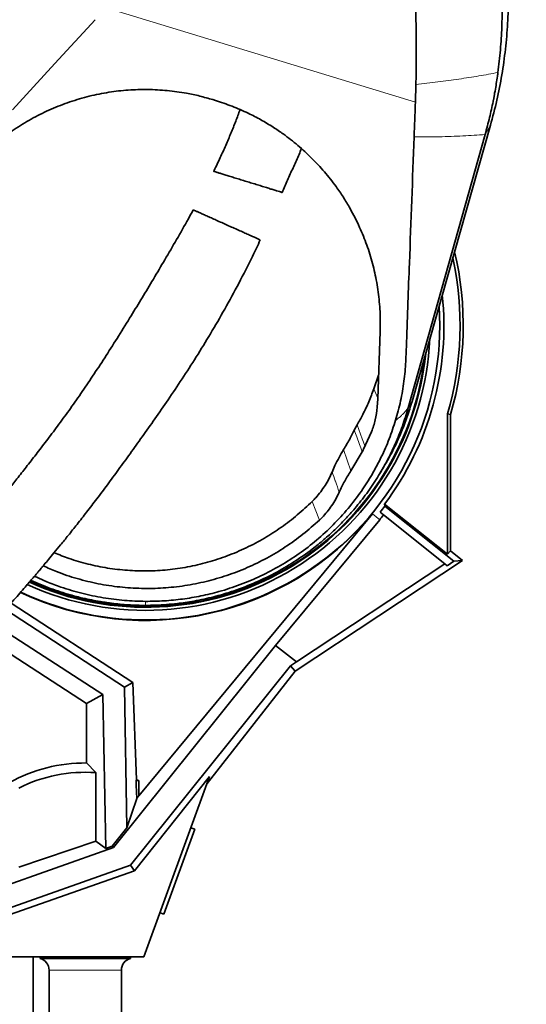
# Model space of a CAD drawing. Header units: millimetres. Extents: x 0 to 14900, y 0 to 10500.
# Tile 10 of 59: x 3674 to 4011, y 4875 to 5528. Entities that reach past the tile are written whole.
import ezdxf

# ---------------------------------------------------------------- set-up
doc = ezdxf.new("R2010")
doc.units = ezdxf.units.MM
doc.header["$LTSCALE"] = 25
doc.styles.add('SLDTEXTSTYLE0', font='TXT', dxfattribs={"width": 0.605})
doc.dimstyles.new('SLDDIMSTYLE0', dxfattribs={"dimtxt": 87.5, "dimasz": 87.5, "dimexe": 0, "dimexo": 0.0625, "dimgap": 21.875, "dimtad": 1, "dimdec": 0, "dimrnd": 1e-09, "dimzin": 12, "dimdsep": 46, "dimtxsty": 'SLDTEXTSTYLE0', "dimsah": 1, "dimcen": 0.09, "dimadec": 0, "dimazin": 3, "dimtfac": 1, "dimtofl": 0, "dimtmove": 0, "dimatfit": 3, "dimfxl": 1, "dimfrac": 2, "dimtolj": 1, "dimtzin": 12, "dimarcsym": 0})

# ---------------------------------------------------------------- blocks, each defined once
blk = doc.blocks.new('_D_2')
at = {"color": 7, "linetype": 'Continuous', "lineweight": 0}
for p, q in [((4547.04, 5275.24), (4547.04, 3425.24)), ((3437.99, 4401.93), (3437.99, 3425.24)), ((4547.04, 3462.74), (3437.99, 3462.74))]:
    blk.add_line(p, q, dxfattribs=at)
at = {"color": 7, "linetype": 'Continuous', "lineweight": 18}
for points in [[(3437.99, 3462.74), (3525.49, 3450.24), (3525.49, 3475.24)], [(4547.04, 3462.74), (4459.54, 3475.24), (4459.54, 3450.24)]]:
    blk.add_solid(points, dxfattribs=at)
at = {"color": 7, "linetype": 'Continuous', "lineweight": 18, "insert": (3858.84, 3575.54), "char_height": 87.5, "attachment_point": 1, "style": 'SLDTEXTSTYLE0'}
blk.add_mtext('1109', dxfattribs=at)
blk = doc.blocks.new('_D_3')
at = {"color": 7, "linetype": 'Continuous', "lineweight": 0}
for p, q in [((6493.69, 5374.16), (6493.69, 3171.12)), ((3437.99, 4401.93), (3437.99, 3171.12)), ((6493.69, 3208.62), (3437.99, 3208.62))]:
    blk.add_line(p, q, dxfattribs=at)
at = {"color": 7, "linetype": 'Continuous', "lineweight": 18}
for points in [[(3437.99, 3208.62), (3525.49, 3196.12), (3525.49, 3221.12)], [(6493.69, 3208.62), (6406.19, 3221.12), (6406.19, 3196.12)]]:
    blk.add_solid(points, dxfattribs=at)
at = {"color": 7, "linetype": 'Continuous', "lineweight": 18, "insert": (4832.16, 3321.42), "char_height": 87.5, "attachment_point": 1, "style": 'SLDTEXTSTYLE0'}
blk.add_mtext('3056', dxfattribs=at)
blk = doc.blocks.new('_D_5')
at = {"color": 7, "linetype": 'Continuous', "lineweight": 0}
for p, q in [((3807.99, 8065.25), (7066.98, 8065.25)), ((7029.48, 8065.25), (7029.48, 4545.24)), ((3838.89, 4545.24), (7066.98, 4545.24))]:
    blk.add_line(p, q, dxfattribs=at)
at = {"color": 7, "linetype": 'Continuous', "lineweight": 18}
for points in [[(7029.48, 8065.25), (7016.98, 7977.75), (7041.98, 7977.75)], [(7029.48, 4545.24), (7041.98, 4632.74), (7016.98, 4632.74)]]:
    blk.add_solid(points, dxfattribs=at)
at = {"color": 7, "linetype": 'Continuous', "lineweight": 18, "insert": (6916.69, 6171.57), "char_height": 87.5, "attachment_point": 1, "rotation": 90, "style": 'SLDTEXTSTYLE0'}
blk.add_mtext('3520', dxfattribs=at)

msp = doc.modelspace()

# ---------------------------------------------------------------- linework, layer by layer
at = {"color": 8, "linetype": 'Continuous', "lineweight": 18}
for p, q in [((3937.200014, 5473.560142), (3731.9409504, 5536.1093146)), ((3983.5056994, 5451.995025), (3987.0732627, 5458.1223347)), ((3912.2571803, 5276.9255601), (3909.6133154, 5283.2677322)), ((3932.4451214, 5270.5691949), (3934.9757238, 5274.9155186)), ((3894.4045723, 5228.8190212), (3889.5280563, 5242.8844379)), ((3908.655486, 5200.3351638), (3913.4969477, 5196.3213211)), ((3741.9923585, 4897.5104439), (3693.9923585, 4897.5104439))]:
    msp.add_line(p, q, dxfattribs=at)
at = {"color": 7, "linetype": 'Continuous', "lineweight": 35}
for p, q in [((3937.5490307, 5485.2164183), (3937.200014, 5473.560142)), ((3989.6879023, 5478.5421695), (3988.9706474, 5474.8055187)), ((3802.6136502, 5475.1625007), (3804.3955619, 5474.6194937)), ((3987.0732627, 5458.1223347), (3934.9757238, 5274.9155186)), ((3932.4451214, 5270.5691949), (3983.5056994, 5451.995025)), ((3913.814934, 5321.3329325), (3912.2437417, 5276.5424615)), ((3909.6133154, 5283.2677322), (3912.7987979, 5292.3656222)), ((3912.2437417, 5276.5424615), (3911.904492, 5270.9499118)), ((3960.5856929, 5266.2777377), (3958.4904467, 5266.5772153)), ((3958.4904467, 5173.4255991), (3958.4904467, 5266.5772153)), ((3960.5856929, 5266.2777377), (3960.5856929, 5175.7768976)), ((3898.5720991, 5259.3498027), (3896.6290908, 5255.7398264)), ((3902.811214, 5243.1770032), (3908.0580185, 5254.7299546)), ((3894.4045723, 5228.8190212), (3901.8977058, 5241.4409093)), ((3901.8977058, 5241.4409093), (3902.811214, 5243.1770032)), ((3913.2271715, 5226.3842676), (3915.2536618, 5229.7202746)), ((3886.681169, 5214.6964017), (3886.6865292, 5214.7083965)), ((3916.7253334, 5206.6470703), (3916.8924744, 5205.3422234)), ((3916.7253334, 5206.6470703), (3958.4904467, 5173.4255991)), ((3962.8146278, 5168.8140932), (3916.8924744, 5205.3422234)), ((3908.655486, 5200.3351638), (3753.513479, 5013.2042418)), ((3913.4969477, 5196.3213211), (3844.3661334, 5112.9363419)), ((3916.076419, 5199.4975887), (3913.7795927, 5201.3245668)), ((3956.7494763, 5167.144778), (3916.076419, 5199.4975887)), ((3960.5856929, 5175.7768976), (3958.4904467, 5173.4255991)), ((3960.5856929, 5175.7768976), (3968.602856, 5169.3997581)), ((3968.602856, 5169.3997581), (3857.4379983, 5095.8213438)), ((3958.3586758, 5165.864763), (3962.8146278, 5168.8140932)), ((3968.602856, 5169.3997581), (3962.8146278, 5168.8140932)), ((3956.7494763, 5167.144778), (3858.3030899, 5101.9845363)), ((3958.3586758, 5165.864763), (3956.7494763, 5167.144778)), ((3692.4007197, 5155.2085992), (3684.1990195, 5158.8090732)), ((3744.1142647, 5085.2268121), (3665.0544116, 5136.8222862)), ((3668.7417597, 5140.9795372), (3749.6762629, 5088.3721101)), ((3656.7161811, 5127.5458118), (3729.6199878, 5080.3400501)), ((3718.7998844, 5074.468131), (3653.5870853, 5116.8564504)), ((3844.3661334, 5112.9363419), (3736.6578534, 4978.7315433)), ((3844.3661334, 5112.9363419), (3858.3030899, 5101.9845363)), ((3854.2037668, 5099.32997), (3748.022227, 4967.1147766)), ((3858.3030899, 5101.9845363), (3854.2037668, 5099.32997)), ((3857.4379983, 5095.8213438), (3854.2037668, 5099.32997)), ((3857.4379983, 5095.8213438), (3798.8619802, 5021.2791682)), ((3744.1142647, 5085.2268121), (3749.6762629, 5088.3721101)), ((3745.5440827, 4991.8429191), (3744.1142647, 5085.2268121)), ((3749.6762629, 5088.3721101), (3751.9299616, 5023.8346226)), ((3729.6199878, 5080.3400501), (3718.7998844, 5074.468131)), ((3729.6199878, 5080.3400501), (3731.6171406, 4978.1955696)), ((3718.7998844, 5074.468131), (3718.7998844, 5034.932673)), ((3724.9838541, 5028.5021433), (3718.7998844, 5034.932673)), ((3724.9838541, 4982.9532974), (3724.9838541, 5028.5021433)), ((3750.7870794, 4963.2980441), (3800.5480528, 5025.9116147)), ((3800.5480528, 5025.9116147), (3756.9923585, 4906.2433282)), ((3751.7429243, 5023.2419769), (3753.513479, 5023.2419769)), ((3753.513479, 5023.2419769), (3753.513479, 5013.2042418)), ((3752.2057579, 5011.3775748), (3745.5440827, 4991.8429191)), ((3745.5440827, 4991.8429191), (3735.9595473, 4979.7468376)), ((3790.6622217, 4991.0514014), (3770.1410131, 4934.6698442)), ((3790.6622217, 4991.0514014), (3788.1877737, 4991.9520268)), ((3673.9838541, 4965.6907498), (3724.9838541, 4982.9532974)), ((3731.6171406, 4978.1955696), (3724.9838541, 4982.9532974)), ((3731.6171406, 4978.1955696), (3735.9595473, 4979.7468376)), ((3736.6578534, 4978.7315433), (3735.9595473, 4979.7468376)), ((3455.9966701, 4879.5112061), (3736.6578534, 4978.7315433)), ((3748.022227, 4967.1147766), (3462.5380007, 4866.0921929)), ((3750.7870794, 4963.2980441), (3748.022227, 4967.1147766)), ((3625.1177704, 4919.4593656), (3750.7870794, 4963.2980441)), ((3767.6665651, 4935.5704696), (3770.1410131, 4934.6698442)), ((3756.9923585, 4906.2433282), (3668.149445, 4906.2433282)), ((3683.4923585, 4906.2433282), (3683.4923585, 4833.2433282)), ((3688.0423585, 4906.2433282), (3688.0423585, 4905.2433282)), ((3747.9423585, 4905.2433282), (3688.0423585, 4905.2433282)), ((3747.9423585, 4905.2433282), (3747.9423585, 4906.2433282)), ((3693.9923585, 4897.5104439), (3693.9923585, 4830.2433282)), ((3741.9923585, 4830.2433282), (3741.9923585, 4897.5104439))]:
    msp.add_line(p, q, dxfattribs=at)
at = {"color": 7, "linetype": 'Continuous', "lineweight": 35, "flags": 128}
msp.add_lwpolyline([(3669.6018134, 5468.3120157), (3683.7369424, 5483.6856143), (3697.87149, 5499.0597057), (3724.669942, 5528.2039302)], dxfattribs=at)
at = {"color": 8, "linetype": 'Continuous', "lineweight": 18, "flags": 128}
for points in [[(3896.6290908, 5255.7398264), (3898.2731343, 5251.2785382), (3900.0854945, 5246.3598537), (3900.9510132, 5244.0106297), (3901.8977058, 5241.4409093)], [(3903.7575771, 5245.0313198), (3901.9245644, 5250.0918206), (3898.5720991, 5259.3498027)], [(3868.7220961, 5208.5461388), (3871.0889859, 5202.3410206), (3873.0236567, 5197.2689028), (3873.4543918, 5196.1396995)]]:
    msp.add_lwpolyline(points, dxfattribs=at)
at = {"color": 7, "linetype": 'Continuous', "lineweight": 18}
for centre, radius, start, end in [((3757.9923585, 5325.2433282), 789.05, 253.1977653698, 43.198164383), ((4888.6758285, 5424.1577751), 1605.01, 212.1581076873, 5.1344227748)]:
    msp.add_arc(centre, radius, start, end, dxfattribs=at)
at = {"color": 7, "linetype": 'Continuous', "lineweight": 35}
for centre, radius, start, end in [((3757.9923585, 5325.2433282), 211, 343.7721542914, 13.4297938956), ((3757.9923585, 5325.2433282), 208.9047538, 343.6904261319, 12.3890204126), ((3757.9923585, 5325.2433282), 198.1444668, 323.2350040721, 5.9061256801), ((3757.9923585, 5325.2433282), 195.4192622, 244.9178200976, 3.8100077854), ((3757.9923585, 5325.2433282), 189.0207259, 245.4708070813, 357.3613741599), ((3757.9923585, 5325.2433282), 187, 245.6525801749, 354.4029671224), ((3757.9923585, 5325.2433282), 186.5, 245.6979412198, 353.5180463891), ((3757.9923585, 5325.2433282), 199.0616029, 321.5, 322.9629266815), ((3757.9923585, 5325.2433282), 195.707505, 244.8939751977, 320.33936804), ((3757.9923585, 5325.2433282), 201.9964385, 320.33936804, 321.5), ((3717.9923585, 4930.7433282), 104.1924742, 89.5559344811, 118.798347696), ((3717.9923585, 4930.7433282), 98.0085044, 85.9092966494, 116.6813003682), ((3758.0900897, 5021.5646668), 6.5650497, 159.7715787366, 165.1973286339), ((3717.9923585, 4930.7433282), 99.0845598, 68.9923255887, 69.9700365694), ((3685.9923585, 4897.5104439), 8, 0, 75.1523338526), ((3749.9923585, 4897.5104439), 8, 104.8476661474, 180)]:
    msp.add_arc(centre, radius, start, end, dxfattribs=at)
for centre, major_axis, ratio, start_param, end_param in [((3717.9923585, 6015.9530625), (-37.9479853, 1089.6727986), 0.0018240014, 2.7164778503, 2.7437036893), ((3717.9923585, 4971.4675059), (37.9690412, 45.9238511), 0.0333942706, 5.7925994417, 5.8796210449)]:
    msp.add_ellipse(centre, major_axis=major_axis, ratio=ratio, start_param=start_param, end_param=end_param, dxfattribs=at)
for points, knots in [([(3997.5216208, 5572.0466233), (3997.912905, 5567.1992431), (3998.6954817, 5557.5043802), (3999.0203498, 5542.0500977), (3998.5785048, 5525.7373085), (3997.1516032, 5508.6119097), (3994.7672933, 5491.5968209), (3991.5073897, 5474.7207755), (3988.5505242, 5463.6551293), (3987.0721805, 5458.1226394)], [0, 0, 0, 0, 0.1267967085, 0.2535960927, 0.4028951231, 0.5521897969, 0.7014750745, 0.8507465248, 1, 1, 1, 1]), ([(3994.5902392, 5523.3925955), (3994.6592371, 5525.7508781), (3994.78425, 5530.0237029), (3994.8000174, 5535.7841507), (3994.7479255, 5540.143462), (3994.6668987, 5543.5437313), (3994.5719098, 5546.4285435), (3994.4505844, 5549.3149247), (3994.302325, 5552.2026982), (3994.1295007, 5555.0917669), (3993.991971, 5557.0179512), (3993.9231902, 5557.9812681)], [0, 0, 0, 0, 0.2052727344, 0.3719208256, 0.4999915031, 0.5832643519, 0.6665548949, 0.7498684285, 0.8332102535, 0.9165856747, 1, 1, 1, 1]), ([(3936.9664328, 5547.6090881), (3937.1662131, 5542.2235085), (3937.5657744, 5531.4523329), (3937.8106193, 5515.671755), (3937.8350387, 5500.2420742), (3937.644394, 5490.2263921), (3937.549031, 5485.2164183)], [0, 0, 0, 0, 0.2566101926, 0.5132211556, 0.7565069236, 1, 1, 1, 1]), ([(3994.5902392, 5523.3925955), (3994.3463088, 5518.3153011), (3993.8582292, 5508.1561562), (3992.6344295, 5498.1426027), (3992.0222553, 5493.1335805)], [0, 0, 0, 0, 0.49977576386, 1, 1, 1, 1]), ([(3989.6879023, 5478.5421695), (3989.7374329, 5478.8105473), (3989.8779746, 5479.5720612), (3990.3138892, 5481.9966223), (3990.9508129, 5485.7755159), (3991.5755059, 5489.8801238), (3991.9105248, 5492.319902), (3992.0222553, 5493.1335805)], [0, 0, 0, 0, 0.0553926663, 0.1571750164, 0.5000075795, 0.8332499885, 1, 1, 1, 1]), ([(3642.5932473, 5430.6210548), (3645.5689516, 5433.7710957), (3651.5307905, 5440.082219), (3661.4953597, 5448.5940457), (3672.1178214, 5456.3287453), (3683.411091, 5463.147377), (3695.3128522, 5468.9831993), (3707.7422339, 5473.8077348), (3720.5822099, 5477.5745509), (3733.5480281, 5480.1922958), (3746.5475696, 5481.6509417), (3759.4848207, 5482.0214014), (3772.4312054, 5481.33125), (3783.9500869, 5479.7307284), (3794.0145848, 5477.6259112), (3799.7472918, 5475.9836385), (3802.6136502, 5475.1625007)], [0, 0, 0, 0, 0.0757630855, 0.1517917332, 0.2278092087, 0.3035570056, 0.3794505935, 0.4556379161, 0.531813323, 0.6076905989, 0.6804691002, 0.753525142, 0.8265762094, 0.8993479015, 0.9496738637, 1, 1, 1, 1]), ([(3804.3955619, 5474.6194937), (3808.111083, 5473.3973933), (3815.5421369, 5470.9531886), (3825.612189, 5466.5297325), (3834.7071516, 5461.824717), (3842.4217002, 5457.2013516), (3850.6651738, 5451.6083468), (3859.2859044, 5444.8854042), (3868.4603123, 5436.4716108), (3876.9424896, 5427.3236876), (3883.8769692, 5418.5188108), (3889.444575, 5410.3599913), (3894.8435555, 5401.4236567), (3900.1890431, 5390.8919776), (3904.3197355, 5380.6447479), (3906.9992051, 5372.6055317), (3909.3684168, 5364.3807265), (3911.7027915, 5353.852404), (3913.4307028, 5340.9667436), (3914.0098739, 5330.0802967), (3913.8638058, 5323.5259095), (3913.814934, 5321.3329325)], [0, 0, 0, 0, 0.0566747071, 0.1133495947, 0.1594079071, 0.2054664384, 0.2442111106, 0.304666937, 0.3651238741, 0.4266158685, 0.4881092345, 0.5305383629, 0.5729676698, 0.6432180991, 0.7064323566, 0.7382136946, 0.7704017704, 0.8351115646, 0.9005505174, 0.966726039, 1, 1, 1, 1]), ([(3937.200014, 5473.560142), (3937.0966522, 5470.5940337), (3936.8276775, 5462.875431), (3936.5291616, 5455.1583967), (3936.3453595, 5450.4068679)], [0, 0, 0, 0, 0.3842804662, 1, 1, 1, 1]), ([(3983.5056994, 5451.995025), (3984.523189, 5455.7718061), (3986.4859709, 5463.0573822), (3988.1327133, 5470.6211946), (3988.8989581, 5474.4449076), (3988.9531499, 5474.7173826), (3988.9688503, 5474.7964665), (3988.9706474, 5474.8055187)], [0, 0, 0, 0, 0.4999690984, 0.9644622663, 0.9896863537, 0.998819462, 1, 1, 1, 1]), ([(3820.7945065, 5468.4686293), (3819.8436953, 5465.9174315), (3817.8906602, 5460.6770864), (3814.7234112, 5452.7906489), (3811.3025936, 5444.7269158), (3807.5559779, 5436.4701872), (3804.8589176, 5430.7280965), (3803.347837, 5427.7416744), (3803.2647186, 5427.5774034)], [0, 0, 0, 0, 0.1818652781, 0.3735644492, 0.5698899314, 0.7712513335, 0.9874174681, 1, 1, 1, 1]), ([(3936.3453586, 5450.4068682), (3935.3248146, 5422.4788003), (3933.6673591, 5377.1211031), (3931.7333912, 5327.4089991), (3930.8956765, 5301.2524055), (3929.8271575, 5288.144333), (3927.5869683, 5275.1196186), (3925.2388099, 5266.5956079), (3924.0647113, 5262.3335321)], [0, 0, 0, 0, 0.4438493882, 0.7208513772, 0.7901706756, 0.8594319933, 0.9297148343, 1, 1, 1, 1]), ([(3848.6978308, 5413.5519085), (3849.3137568, 5414.9257893), (3851.1400054, 5418.9994089), (3854.1515826, 5425.7649914), (3857.7199879, 5433.8046903), (3860.1934739, 5439.3851216), (3861.4743427, 5442.3033223), (3861.5842407, 5442.5537027)], [0, 0, 0, 0, 0.1429619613, 0.4238887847, 0.7005079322, 0.9743037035, 1, 1, 1, 1]), ([(3803.3376644, 5427.5413551), (3803.3161942, 5427.5479721), (3803.2256989, 5427.5758622), (3803.7693214, 5427.408321), (3804.9723241, 5427.0375628), (3806.8189996, 5426.4684284), (3809.2223586, 5425.7277275), (3812.0355006, 5424.860734), (3815.2374829, 5423.8739022), (3818.6511398, 5422.8218335), (3822.269814, 5421.7065797), (3825.9418046, 5420.5748942), (3829.6457366, 5419.4333645), (3833.2554463, 5418.3208735), (3836.7183509, 5417.253627), (3839.9130683, 5416.2690342), (3842.7671496, 5415.3894234), (3845.1518913, 5414.6544602), (3847.0197644, 5414.0787929), (3848.1987537, 5413.7154355), (3848.7414943, 5413.548166), (3848.6524259, 5413.5756164), (3848.6329516, 5413.5816183)], [0, 0, 0, 0, 0.0177713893, 0.0749052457, 0.1291877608, 0.1851573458, 0.2375365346, 0.2915342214, 0.3422800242, 0.3945325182, 0.4447365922, 0.4963587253, 0.5473026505, 0.5996371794, 0.6522113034, 0.7062130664, 0.7605718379, 0.8164420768, 0.8719328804, 0.9290315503, 0.9844830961, 1, 1, 1, 1]), ([(3789.753414, 5401.9900004), (3788.6736721, 5400.0205892), (3785.0101981, 5393.3385421), (3778.6748842, 5382.3156102), (3770.9275933, 5368.9982763), (3763.3240898, 5356.1812066), (3755.8847091, 5343.818971), (3748.1965092, 5331.2322487), (3740.2692485, 5318.4760508), (3732.087471, 5305.5989344), (3724.0783316, 5293.329163), (3716.174594, 5281.6040935), (3708.3548924, 5270.4522764), (3700.6890125, 5259.9183003), (3693.3159052, 5250.0874084), (3686.3026629, 5240.9508645), (3679.7091109, 5232.4839997), (3673.5827495, 5224.7091371), (3668.0240833, 5217.7388947), (3663.1289371, 5211.6703835), (3658.9613403, 5206.55943), (3655.5145429, 5202.3741582), (3652.9864905, 5199.3311106), (3651.2484243, 5197.2517331), (3650.1240958, 5195.9114774), (3649.0365842, 5194.6188091), (3647.7115949, 5193.0488286), (3645.9077372, 5190.9209), (3643.5275575, 5188.1294545), (3640.4900962, 5184.5936351), (3636.7213398, 5180.2470556), (3632.2073408, 5175.0980628), (3626.9450929, 5169.1709929), (3620.9330549, 5162.4941879), (3614.8252167, 5155.8150197), (3608.731027, 5149.2505356), (3602.7488137, 5142.8982905), (3596.3431575, 5136.20154), (3590.022168, 5129.7043866), (3583.8283573, 5123.4403056), (3577.804985, 5117.4452945), (3572.0365986, 5111.7871692), (3568.3688203, 5108.2686724), (3566.7237881, 5106.6905943)], [0, 0, 0, 0, 0.01764001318, 0.05985108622, 0.10124009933, 0.14169756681, 0.18107536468, 0.21922770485, 0.2624538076, 0.30366680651, 0.34280040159, 0.37986157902, 0.41561280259, 0.44933920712, 0.48104352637, 0.51070357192, 0.53830126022, 0.56387450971, 0.58704735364, 0.60699115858, 0.62388974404, 0.63778488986, 0.64870304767, 0.65433530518, 0.65865292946, 0.66217982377, 0.66735987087, 0.67450170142, 0.68371777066, 0.69571537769, 0.71061716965, 0.72843029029, 0.74917410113, 0.77288772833, 0.79964440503, 0.82178875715, 0.84580546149, 0.8718114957, 0.89996210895, 0.92416003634, 0.94997916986, 0.97756519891, 1, 1, 1, 1]), ([(3834.2468877, 5382.0547965), (3834.1908064, 5382.0799131), (3834.0697338, 5382.1341366), (3833.0806023, 5382.577129), (3831.4724735, 5383.2973454), (3829.2266133, 5384.3031762), (3826.4806676, 5385.5329753), (3823.2642628, 5386.9734741), (3819.7790793, 5388.5343481), (3816.0519111, 5390.2035974), (3812.3157248, 5391.8768855), (3808.5724374, 5393.5533539), (3805.0224544, 5395.143249), (3801.6566149, 5396.6506736), (3798.615035, 5398.0128753), (3795.9053379, 5399.2264401), (3793.6222518, 5400.2489428), (3791.7950692, 5401.0672647), (3790.5171801, 5401.63958), (3789.7989657, 5401.9612395), (3789.8204054, 5401.9516375), (3789.830069, 5401.9473096)], [0, 0, 0, 0, 0.0478795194, 0.103365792, 0.1604508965, 0.2160536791, 0.2733313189, 0.3278040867, 0.3839711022, 0.4365054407, 0.4906749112, 0.5413717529, 0.5935937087, 0.6434117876, 0.6946529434, 0.74492529, 0.7965711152, 0.8484471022, 0.9017148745, 0.9557000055, 1, 1, 1, 1]), ([(3601.3340975, 5070.6142967), (3602.9847954, 5072.198277), (3606.7301041, 5075.7922084), (3612.6474117, 5081.593072), (3618.8897634, 5087.7992325), (3625.3241999, 5094.2971645), (3631.9063415, 5101.0508716), (3638.5885888, 5108.024656), (3644.8371351, 5114.6503376), (3650.8894829, 5121.1642903), (3656.7023302, 5127.5135128), (3662.2293952, 5133.6393173), (3667.182147, 5139.2000766), (3671.5643271, 5144.1756851), (3675.3796372, 5148.5496211), (3678.6313283, 5152.3079209), (3681.4307984, 5155.5654237), (3683.7817307, 5158.3167837), (3685.7021328, 5160.5751185), (3687.1179814, 5162.2461416), (3688.2677771, 5163.6066178), (3689.4361455, 5164.9921391), (3691.2347729, 5167.1310006), (3693.8675621, 5170.2761835), (3697.4742726, 5174.6164655), (3701.8484681, 5179.9332079), (3706.9818685, 5186.2545238), (3712.7831136, 5193.5170036), (3719.1157796, 5201.6019877), (3725.8330944, 5210.3763045), (3732.8739734, 5219.7900963), (3740.2175307, 5229.7813635), (3747.8916181, 5240.3640166), (3755.9318558, 5251.5668735), (3764.3966113, 5263.4972845), (3773.2673231, 5276.2785337), (3782.462693, 5289.9517071), (3791.8853852, 5304.5517911), (3801.3730674, 5320.0063753), (3810.8269096, 5336.3103806), (3820.1270201, 5353.4457978), (3827.966712, 5368.7780538), (3832.511602, 5378.4120646), (3834.232984, 5382.0609566)], [0, 0, 0, 0, 0.0213710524, 0.0484893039, 0.0739286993, 0.0978217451, 0.1256799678, 0.1514658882, 0.1753110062, 0.1973158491, 0.2203059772, 0.2410711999, 0.2596699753, 0.2761407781, 0.2905051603, 0.3027732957, 0.3129481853, 0.3222591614, 0.329500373, 0.3348184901, 0.3384067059, 0.3426281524, 0.3481771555, 0.3589993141, 0.3728359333, 0.3897078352, 0.4096392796, 0.4327298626, 0.4581391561, 0.4854443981, 0.5147054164, 0.5460010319, 0.5787642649, 0.6135482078, 0.6503464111, 0.6891426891, 0.7307642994, 0.7744073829, 0.8200375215, 0.8676249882, 0.9171527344, 0.9686215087, 1, 1, 1, 1]), ([(3898.5720991, 5259.3498027), (3899.8529972, 5261.6366413), (3902.638837, 5266.6103126), (3906.3742257, 5274.5845526), (3908.532001, 5280.3690021), (3909.6133154, 5283.2677322)], [0, 0, 0, 0, 0.2980519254, 0.6482365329, 1, 1, 1, 1]), ([(3934.9750815, 5274.9156994), (3933.9487118, 5271.5203374), (3931.8961619, 5264.7302393), (3927.6107559, 5253.6129257), (3922.2582948, 5241.814382), (3917.5324613, 5233.6905316), (3915.2304398, 5229.733287)], [0, 0, 0, 0, 0.2152095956, 0.4303795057, 0.7225296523, 1, 1, 1, 1]), ([(3897.0561606, 5203.8916512), (3899.7148709, 5207.1784734), (3905.0249696, 5213.7430663), (3912.0730139, 5224.2540527), (3918.4245184, 5235.2019539), (3923.9604558, 5246.6191688), (3928.7489541, 5258.4064011), (3931.2127927, 5266.5140323), (3932.4451214, 5270.5691949)], [0, 0, 0, 0, 0.1660808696, 0.3317043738, 0.4977318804, 0.6647802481, 0.832334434, 1, 1, 1, 1]), ([(3908.0580185, 5254.7299546), (3908.9891086, 5257.3365146), (3910.8698106, 5262.601486), (3911.5573412, 5268.1488922), (3911.904492, 5270.9499118)], [0, 0, 0, 0, 0.495075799, 1, 1, 1, 1]), ([(3924.064711, 5262.3335322), (3922.7159127, 5258.2023122), (3920.0144348, 5249.9279838), (3914.7210513, 5237.9535472), (3908.5707734, 5226.3846869), (3901.240831, 5214.9038833), (3892.6350232, 5203.6493958), (3882.6952958, 5192.7722721), (3871.8184691, 5182.7537715), (3860.136387, 5173.7269863), (3847.7077837, 5165.7676888), (3834.6387179, 5158.886746), (3820.9863572, 5153.1017192), (3807.6766577, 5148.7465903), (3794.8736383, 5145.6491841), (3782.6961708, 5143.6056968), (3770.3794164, 5142.3428478), (3762.1177515, 5142.2301831), (3757.9923585, 5142.1739249)], [0, 0, 0, 0, 0.0605516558, 0.1212775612, 0.1820043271, 0.2425571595, 0.3100357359, 0.3777619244, 0.4454856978, 0.5129609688, 0.5795439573, 0.6463736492, 0.7131989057, 0.7797758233, 0.8347603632, 0.8898894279, 0.9450172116, 1, 1, 1, 1]), ([(3889.5280563, 5242.8844379), (3890.2761786, 5244.1278454), (3891.7724227, 5246.6146597), (3894.1631246, 5250.8897055), (3895.724963, 5253.9615664), (3896.6290908, 5255.7398264)], [0, 0, 0, 0, 0.2963263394, 0.5926525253, 1, 1, 1, 1]), ([(3881.9123247, 5228.0320726), (3882.5303271, 5229.4588987), (3884.7439018, 5234.5695361), (3887.5240737, 5239.4014988), (3889.5280563, 5242.8844379)], [0, 0, 0, 0, 0.2791875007, 1, 1, 1, 1]), ([(3901.8977058, 5241.4409093), (3902.144512, 5241.9053791), (3902.4566535, 5242.4928051), (3902.7666027, 5243.0862512), (3902.8314791, 5243.2104674)], [0, 0, 0, 0, 0.7906867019, 1, 1, 1, 1]), ([(3881.9123247, 5228.0320726), (3881.2307165, 5226.5146263), (3879.8627758, 5223.469216), (3877.3194872, 5219.0988368), (3874.4039913, 5214.8999693), (3871.5005556, 5211.3786195), (3869.5078154, 5209.3471348), (3868.7220961, 5208.5461388)], [0, 0, 0, 0, 0.2106570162, 0.4227741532, 0.6395158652, 0.8578643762, 1, 1, 1, 1]), ([(3886.6865292, 5214.7083965), (3887.8305999, 5217.1381983), (3890.1152327, 5221.9903501), (3892.976257, 5226.5451292), (3894.4045723, 5228.8190212)], [0, 0, 0, 0, 0.50076788, 1, 1, 1, 1]), ([(3873.4543734, 5196.1397478), (3874.6396279, 5197.3114662), (3877.018371, 5199.6630433), (3880.2036373, 5203.5744489), (3883.0805666, 5207.7673463), (3885.2067149, 5211.5205014), (3886.3033514, 5213.8826014), (3886.681169, 5214.6964017)], [0, 0, 0, 0, 0.2165958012, 0.434696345, 0.6575366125, 0.8820131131, 1, 1, 1, 1]), ([(3868.7220961, 5208.5461388), (3865.4724571, 5205.4920514), (3858.9677337, 5199.3787588), (3848.305152, 5191.2611929), (3836.9811276, 5183.9303447), (3824.9574351, 5177.5649965), (3812.3304936, 5172.2026113), (3799.2923494, 5167.9357543), (3786.059549, 5164.8419185), (3772.7175224, 5162.9501679), (3759.3594501, 5162.2058654), (3745.9873137, 5162.594957), (3732.7865745, 5164.1065263), (3719.859132, 5166.780029), (3708.0114911, 5170.1709177), (3700.6535538, 5173.1507357), (3697.3582905, 5174.4852516)], [0, 0, 0, 0, 0.0721885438, 0.1444980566, 0.2166821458, 0.2904760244, 0.3645465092, 0.4386106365, 0.5123958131, 0.5843613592, 0.6565930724, 0.7288230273, 0.8007861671, 0.8714906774, 0.9424469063, 1, 1, 1, 1]), ([(3897.0561606, 5203.8916512), (3894.9303261, 5201.4501776), (3890.6786947, 5196.5672735), (3883.7750653, 5189.6546551), (3876.4891896, 5183.0596723), (3867.4834293, 5175.7765054), (3856.5939349, 5168.1490152), (3843.4862982, 5160.4924412), (3829.6145391, 5153.8885192), (3819.619802, 5150.1232821), (3814.3887158, 5148.4289861), (3814.078322, 5148.3284526)], [0, 0, 0, 0, 0.09653807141, 0.19307443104, 0.2907695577, 0.38846620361, 0.53676298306, 0.68504962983, 0.83770938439, 0.99037025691, 1, 1, 1, 1]), ([(3873.454117, 5196.1401012), (3869.8747563, 5192.9345945), (3862.7302492, 5186.5363109), (3850.9799619, 5178.1309362), (3838.6080126, 5170.7021772), (3825.6238866, 5164.3871366), (3812.1474531, 5159.2092285), (3798.2722289, 5155.2153049), (3784.1038846, 5152.432117), (3769.7475107, 5150.8821206), (3755.3100347, 5150.5760177), (3740.9010069, 5151.5190963), (3726.6214144, 5153.6916975), (3712.6032056, 5157.1296874), (3700.3558628, 5161.1173591), (3693.0365593, 5164.4351205), (3690.0901116, 5165.7707136)], [0, 0, 0, 0, 0.0746509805, 0.1490055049, 0.2230562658, 0.2968040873, 0.3702599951, 0.4434428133, 0.5163807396, 0.589108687, 0.6616689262, 0.7341083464, 0.8064782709, 0.8788316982, 0.9512226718, 1, 1, 1, 1]), ([(3708.0031049, 5146.4815925), (3703.5651744, 5147.8343213), (3694.7201276, 5150.5303864), (3686.2532925, 5154.2061653), (3682.0346232, 5156.037652)], [0, 0, 0, 0, 0.5017418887, 1, 1, 1, 1]), ([(3757.9923585, 5142.1739249), (3753.3175109, 5142.3131899), (3743.9355044, 5142.5926824), (3729.8193593, 5144.4337439), (3715.7279034, 5147.3791012), (3703.1943495, 5151.0358589), (3695.5361929, 5153.9964476), (3692.4007197, 5155.2085992)], [0, 0, 0, 0, 0.2087474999, 0.4189378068, 0.6336935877, 0.8500234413, 1, 1, 1, 1]), ([(3708.0031049, 5146.4815925), (3710.8016374, 5145.7229473), (3717.3741272, 5143.9412319), (3724.0791401, 5142.71403), (3727.9291928, 5142.0093644)], [0, 0, 0, 0, 0.4257948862, 1, 1, 1, 1]), ([(3814.078322, 5148.3284526), (3812.4080612, 5147.8060418), (3808.84024, 5146.690127), (3803.0785411, 5145.1282093), (3796.8004443, 5143.6416981), (3790.4714062, 5142.3938562), (3784.5834334, 5141.4288964), (3780.8789595, 5140.9663103), (3779.1482193, 5140.7501888)], [0, 0, 0, 0, 0.1468063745, 0.3135911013, 0.5003556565, 0.6874108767, 0.853957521, 1, 1, 1, 1]), ([(3727.9291928, 5142.0093644), (3728.7208125, 5141.8802527), (3730.3029909, 5141.6222024), (3731.8901452, 5141.3952276), (3732.6831902, 5141.2818164)], [0, 0, 0, 0, 0.5003353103, 1, 1, 1, 1]), ([(3757.9923585, 5139.5247628), (3757.0502808, 5139.5295686), (3752.3551669, 5139.5535195), (3743.8900057, 5139.9218986), (3736.423725, 5140.8279123), (3732.6831902, 5141.2818164)], [0, 0, 0, 0, 0.1113166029, 0.5547781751, 1, 1, 1, 1]), ([(3779.1482193, 5140.7501888), (3774.3539639, 5140.2880739), (3767.3152818, 5139.6096203), (3760.2464139, 5139.5452793), (3757.992362, 5139.5247628)], [0, 0, 0, 0, 0.681129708, 1, 1, 1, 1])]:
    msp.add_open_spline(points, degree=3, knots=knots, dxfattribs=at)
at = {"color": 8, "linetype": 'Continuous', "lineweight": 18}
for points, knots in [([(3937.549031, 5485.2164183), (3942.4494294, 5485.7712912), (3952.2315906, 5486.8789271), (3966.1185349, 5488.7794076), (3979.4755918, 5490.8381544), (3987.8333567, 5492.3672168), (3992.0222553, 5493.1335805)], [0, 0, 0, 0, 0.2503538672, 0.49975567, 0.749278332, 1, 1, 1, 1]), ([(3936.3453595, 5450.4068679), (3941.9738581, 5450.4185502), (3953.202387, 5450.4418557), (3968.9440497, 5450.9714834), (3978.6403188, 5451.6530363), (3983.5056994, 5451.995025)], [0, 0, 0, 0, 0.33366832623, 0.66564900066, 1, 1, 1, 1]), ([(3924.0647113, 5262.3335321), (3924.7516413, 5262.8589167), (3926.0983362, 5263.8889093), (3927.9043445, 5265.4789284), (3929.5495727, 5267.0937945), (3931.0824462, 5268.7825548), (3931.9836796, 5269.9641862), (3932.4451214, 5270.5691949)], [0, 0, 0, 0, 0.2044329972, 0.4007815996, 0.5950942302, 0.7926836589, 1, 1, 1, 1]), ([(3886.6865292, 5214.7083965), (3885.8314078, 5217.0870328), (3884.9483334, 5219.5434241), (3883.3573122, 5223.9853799), (3882.6208982, 5226.0477099), (3881.9123247, 5228.0320726)], [0, 0, 0, 0, 0.5362911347, 0.5538218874, 1, 1, 1, 1]), ([(3757.9923585, 5139.5247599), (3757.9923585, 5139.8833682), (3757.9923585, 5140.6006761), (3757.9923585, 5141.6494642), (3757.9923585, 5142.1739249)], [0, 0, 0, 0, 0.4999364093, 1, 1, 1, 1])]:
    msp.add_open_spline(points, degree=3, knots=knots, dxfattribs=at)

# ---------------------------------------------------------------- dimensions: what is measured, and where the dimension line sits
at = {"color": 7, "linetype": 'Continuous', "lineweight": 18}
dim = msp.add_linear_dim(base=(7029.4841952, 4545.2433282), p1=(3757.9923585, 8065.2533282), p2=(3788.8925321, 4545.2433282), angle=90, dimstyle='SLDDIMSTYLE0', dxfattribs=at)
dim.commit()
dim.dimension.update_dxf_attribs({"geometry": '_D_5', "text_midpoint": (7029.4841952, 6305.2483282), "dimtype": 160})
for base, p1, picture, middle in [((3437.9923585, 3208.6218929), (6493.6858285, 5424.1577751), '_D_3', (4965.8390935, 3208.6218929)), ((3437.9923585, 3462.7433282), (4547.0423585, 5325.2433282), '_D_2', (3992.5173585, 3462.7433282))]:
    dim = msp.add_linear_dim(base=base, p1=p1, p2=(3437.9923585, 4451.9302102), dimstyle='SLDDIMSTYLE0', dxfattribs=at)
    dim.commit()
    dim.dimension.update_dxf_attribs({"geometry": picture, "text_midpoint": middle, "dimtype": 160})

doc.saveas('drawing.dxf')
